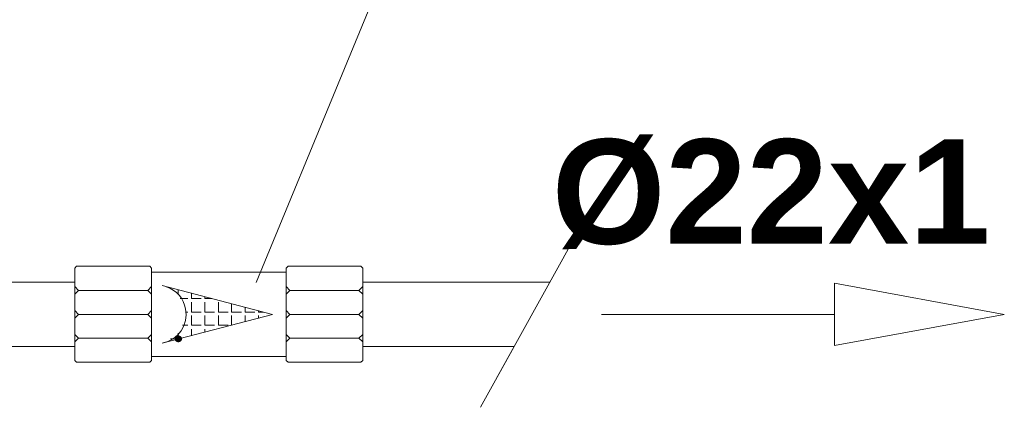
# Model space of a CAD drawing. Header units: millimetres. Extents: x 116 to 15750, y -6945 to 9999.
# Tile 26 of 150: x 6937 to 7305, y -4866 to -4721. Entities that reach past the tile are written whole.
import ezdxf

# ---------------------------------------------------------------- set-up
doc = ezdxf.new("R2010")
doc.units = ezdxf.units.MM
doc.layers.get('0').update_dxf_attribs({"color": 252})
doc.styles.get("Standard").update_dxf_attribs({"font": 'simplex.shx'})

msp = doc.modelspace()

# ---------------------------------------------------------------- hatches: boundary and pattern name
h = msp.add_hatch(color=7)
edge = h.paths.add_edge_path()
edge.add_ellipse((6996.33, -4840.17), major_axis=(1.4, 0), ratio=0.923077, start_angle=0, end_angle=360)

# ---------------------------------------------------------------- linework, layer by layer
at = {"color": 7, "lineweight": 0}
for points in [[(7025.37, -4819.08), (7124.43, -4579.01)], [(7121.63, -4843.28), (7109.16, -4865.76), (7146.26, -4798.86)], [(6958.36, -4813.06), (6957.71, -4813.81)], [(6958.36, -4813.06), (6985.68, -4813.06)], [(6986.32, -4813.81), (6985.68, -4813.06)], [(7036.55, -4813.81), (7037.31, -4813.06)], [(7037.31, -4813.06), (7064.52, -4813.06)], [(7065.27, -4813.81), (7064.52, -4813.06)], [(6957.71, -4813.81), (6957.71, -4848.23)], [(6986.32, -4813.81), (6986.32, -4815.21), (7036.55, -4815.21)], [(6986.32, -4815.21), (6986.32, -4848.23)], [(6986.32, -4815.21), (7011.49, -4815.21)], [(7036.55, -4848.23), (7036.55, -4813.81)], [(7065.27, -4813.81), (7065.27, -4822.1)], [(6957.71, -4818.98), (6887.16, -4818.98)], [(6957.71, -4818.87), (6957.71, -4843.18)], [(6957.71, -4818.98), (6957.71, -4843.07)], [(6959.11, -4822.1), (6957.71, -4820.59)], [(6984.93, -4822.1), (6986.32, -4820.59)], [(7031.5, -4831.02), (6990.3, -4820.27)], [(7037.95, -4822.1), (7036.55, -4820.59)], [(7037.95, -4822.1), (7063.77, -4822.1), (7065.27, -4820.59)], [(7135.08, -4818.98), (7065.27, -4818.98)], [(7065.27, -4818.98), (7065.27, -4843.07)], [(7304.8, -4831.02), (7241.34, -4819.41)], [(7241.34, -4819.41), (7241.34, -4842.64)], [(6959.11, -4822.1), (6957.71, -4823.49)], [(6984.93, -4822.1), (6959.11, -4822.1)], [(6984.93, -4822.1), (6986.32, -4823.49)], [(6990.3, -4841.78), (6992.45, -4841.13), (6994.36, -4840.12), (6996, -4838.78), (6997.35, -4837.16), (6998.36, -4835.32), (6999, -4833.31), (6999.23, -4831.18), (6999.02, -4828.98), (6998.68, -4827.55), (6998.17, -4826.21), (6997.47, -4824.96), (6996.61, -4823.82), (6995.61, -4822.81), (6994.46, -4821.94), (6993.19, -4821.23), (6991.81, -4820.7)], [(6996.22, -4823.6), (6996.22, -4821.77)], [(7001.28, -4825.11), (7001.28, -4823.06)], [(7036.55, -4822.1), (7036.55, -4831.02)], [(7037.95, -4822.1), (7036.55, -4823.49)], [(7063.77, -4822.1), (7065.27, -4823.49)], [(7065.27, -4822.1), (7065.27, -4848.23)], [(6997.08, -4825.11), (6999.88, -4825.11)], [(7001.28, -4825.11), (7004.82, -4825.11)], [(7001.28, -4830.16), (7001.28, -4826.51)], [(7006.22, -4825.11), (7006.22, -4824.46)], [(7006.22, -4825.11), (7008.91, -4825.11)], [(7006.22, -4830.16), (7006.22, -4826.51)], [(7011.28, -4830.16), (7011.28, -4826.51)], [(7016.23, -4830.16), (7016.23, -4827.04)], [(7036.55, -4825), (7036.55, -4836.94)], [(6984.93, -4831.02), (6959.11, -4831.02), (6957.71, -4829.62)], [(6959.11, -4831.02), (6957.71, -4832.42)], [(6984.93, -4831.02), (6986.32, -4829.62)], [(6984.93, -4831.02), (6986.32, -4832.42)], [(7031.5, -4831.02), (6990.3, -4841.78)], [(6999.23, -4830.16), (6999.88, -4830.16)], [(7001.28, -4830.16), (7004.82, -4830.16)], [(7001.28, -4835.11), (7001.28, -4831.45)], [(7006.22, -4830.16), (7009.88, -4830.16)], [(7006.22, -4835.11), (7006.22, -4831.45)], [(7011.28, -4830.16), (7014.94, -4830.16)], [(7011.28, -4835.11), (7011.28, -4831.45)], [(7016.23, -4830.16), (7019.88, -4830.16)], [(7016.23, -4835), (7016.23, -4831.45)], [(7021.28, -4830.16), (7021.28, -4828.33)], [(7021.28, -4830.16), (7024.94, -4830.16)], [(7021.28, -4833.71), (7021.28, -4831.45)], [(7026.23, -4830.16), (7026.23, -4829.62)], [(7026.23, -4830.16), (7028.16, -4830.16)], [(7026.23, -4832.31), (7026.23, -4831.45)], [(7037.95, -4831.02), (7036.55, -4829.62)], [(7037.95, -4831.02), (7036.55, -4832.42)], [(7037.95, -4831.02), (7063.77, -4831.02), (7065.27, -4829.62)], [(7063.77, -4831.02), (7065.27, -4832.42)], [(7065.27, -4831.02), (7065.27, -4839.95)], [(7154.33, -4831.02), (7241.34, -4831.02)], [(7304.8, -4831.02), (7241.34, -4842.64)], [(6997.94, -4835.11), (6999.88, -4835.11)], [(7001.28, -4835.11), (7004.82, -4835.11)], [(7006.22, -4835.11), (7009.88, -4835.11)], [(7011.28, -4835.11), (7014.94, -4835.11)], [(6984.93, -4839.95), (6959.11, -4839.95), (6957.71, -4838.55)], [(6984.93, -4839.95), (6986.32, -4838.55)], [(6996.22, -4840.17), (6996.22, -4838.01)], [(7001.28, -4838.87), (7001.28, -4836.51)], [(7006.22, -4837.58), (7006.22, -4836.51)], [(7037.95, -4839.95), (7036.55, -4838.55)], [(7037.95, -4839.95), (7063.77, -4839.95), (7065.27, -4838.55)], [(6959.11, -4839.95), (6957.71, -4841.35)], [(6984.93, -4839.95), (6986.32, -4841.35)], [(6993.42, -4840.17), (6994.82, -4840.17)], [(7037.95, -4839.95), (7036.55, -4841.35)], [(7063.77, -4839.95), (7065.27, -4841.35)], [(6887.16, -4843.07), (6957.71, -4843.07)], [(7065.27, -4843.07), (7121.74, -4843.07)], [(6957.71, -4848.23), (6958.36, -4848.88)], [(6958.36, -4848.88), (6985.68, -4848.88)], [(6986.32, -4848.23), (6985.68, -4848.88)], [(6986.32, -4846.73), (7036.55, -4846.73)], [(7037.31, -4848.88), (7036.55, -4848.23)], [(7064.52, -4848.88), (7037.31, -4848.88)], [(7064.52, -4848.88), (7065.27, -4848.23)]]:
    msp.add_lwpolyline(points, dxfattribs=at)

# ---------------------------------------------------------------- texts
at = {"color": 7, "insert": (7135.79, -4765.57), "char_height": 39.0727, "attachment_point": 1}
msp.add_mtext('{\\fArial-BoldMT,Bold|b0|i0|c0;Ø22x1}', dxfattribs=at)

doc.saveas('drawing.dxf')
